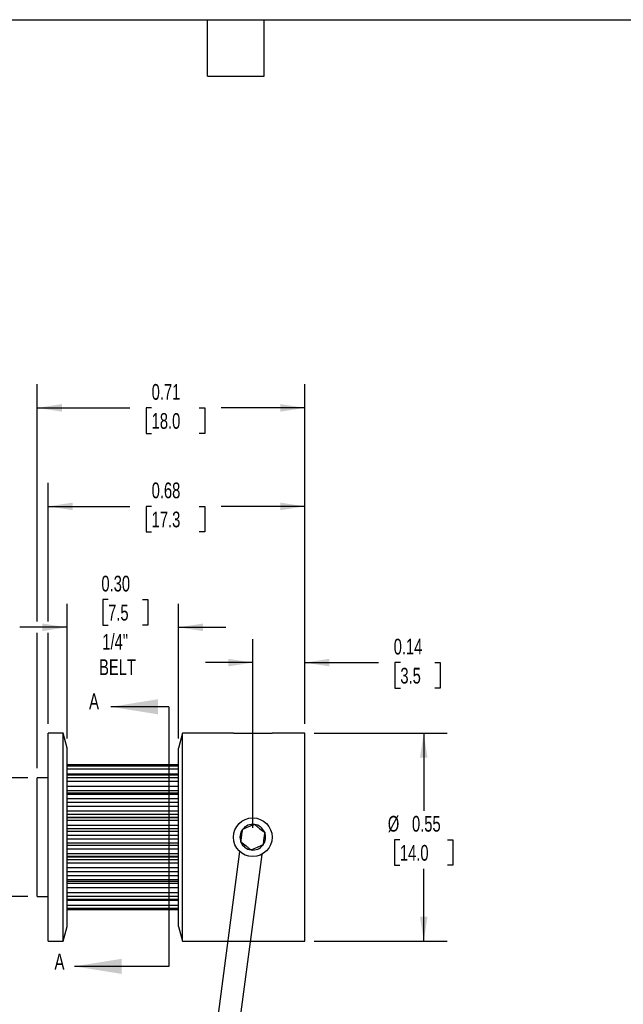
# Model space of a CAD drawing. Header units: inches. Extents: x 0.12 to 5.38, y 0.12 to 4.12.
# Tile 3 of 4: x 2.18 to 3.78, y 1.52 to 4.12. Entities that reach past the tile are written whole.
import ezdxf

# ---------------------------------------------------------------- set-up
doc = ezdxf.new("R2010")
doc.units = ezdxf.units.IN
doc.header["$LTSCALE"] = 0.5
doc.header["$MEASUREMENT"] = 0
doc.layers.add('DIMENSIONS', color=140, linetype='Continuous', lineweight=25)
doc.layers.add('TEXT', color=140, linetype='Continuous', lineweight=25)
doc.styles.add('SLDTEXTSTYLE0', font='TXT', dxfattribs={"width": 0.7})
doc.dimstyles.new('SLDDIMSTYLE1', dxfattribs={"dimtxt": 0.04248, "dimasz": 0.065, "dimexe": 0, "dimexo": 0.0625, "dimgap": 0.01062, "dimtad": 0, "dimtih": 1, "dimtoh": 1, "dimrnd": 1e-09, "dimdsep": 46, "dimtxsty": 'SLDTEXTSTYLE0', "dimsah": 1, "dimcen": 0.09, "dimadec": 0, "dimazin": 2, "dimtfac": 1, "dimtmove": 0, "dimatfit": 0, "dimfxl": 0, "dimfrac": 2, "dimtolj": 1, "dimtzin": 12, "dimarcsym": 0})
doc.dimstyles.new('SLDDIMSTYLE2', dxfattribs={"dimtxt": 0.04248, "dimasz": 0.065, "dimexe": 0, "dimexo": 0.0625, "dimgap": 0.01062, "dimtad": 0, "dimtih": 1, "dimtoh": 1, "dimrnd": 1e-09, "dimzin": 0, "dimdsep": 46, "dimtxsty": 'SLDTEXTSTYLE0', "dimsah": 1, "dimcen": 0.09, "dimadec": 0, "dimazin": 0, "dimtfac": 1, "dimtmove": 0, "dimatfit": 0, "dimfxl": 0, "dimfrac": 2, "dimtolj": 1, "dimtzin": 12, "dimarcsym": 0})
doc.dimstyles.new('SLDDIMSTYLE3', dxfattribs={"dimtxt": 0.04248, "dimasz": 0.065, "dimexe": 0, "dimexo": 0.0625, "dimgap": 0.01062, "dimtad": 0, "dimtih": 1, "dimtoh": 1, "dimrnd": 1e-09, "dimdsep": 46, "dimtxsty": 'SLDTEXTSTYLE0', "dimsah": 1, "dimcen": 0.09, "dimadec": 0, "dimazin": 2, "dimtfac": 1, "dimtofl": 0, "dimtmove": 0, "dimatfit": 3, "dimfxl": 0, "dimfrac": 2, "dimtolj": 1, "dimtzin": 12, "dimarcsym": 0})

# ---------------------------------------------------------------- blocks, each defined once
blk = doc.blocks.new('_D_1')
at = {"layer": 'DIMENSIONS'}
for p, q in [((2.018, 2.1165), (2.018, 2.2415)), ((2.1989, 2.1165), (1.9555, 2.1165)), ((1.9726, 1.9522), (1.9583, 1.9522)), ((1.9583, 1.9522), (1.9583, 1.8847)), ((2.0635, 1.9522), (2.0777, 1.9522)), ((2.0777, 1.9522), (2.0777, 1.8847)), ((1.9583, 1.8847), (1.9726, 1.8847)), ((2.0777, 1.8847), (2.0635, 1.8847)), ((2.1989, 1.8015), (1.9555, 1.8015)), ((2.018, 1.8015), (2.018, 1.6765))]:
    blk.add_line(p, q, dxfattribs=at)
for points in [[(2.018, 2.1165), (2.028, 2.1815), (2.008, 2.1815)], [(2.018, 1.8015), (2.008, 1.7365), (2.028, 1.7365)]]:
    blk.add_solid(points, dxfattribs=at)
at = {"layer": 'DIMENSIONS', "char_height": 0.04167, "attachment_point": 1, "style": 'SLDTEXTSTYLE0'}
for s, insert in [('%%c', (1.9228, 2.0154)), ('0.31', (1.987, 2.0154)), ('8.0', (1.9726, 1.9384))]:
    blk.add_mtext(s, dxfattribs=dict(at, insert=insert))
blk = doc.blocks.new('_D_2')
at = {"layer": 'DIMENSIONS'}
for p, q in [((2.4114, 2.5886), (2.3971, 2.5886)), ((2.3971, 2.5886), (2.3971, 2.5211)), ((2.5023, 2.5886), (2.5166, 2.5886)), ((2.5166, 2.5886), (2.5166, 2.5211)), ((2.3026, 2.2202), (2.3026, 2.5776)), ((2.5979, 2.2202), (2.5979, 2.5776)), ((2.3026, 2.5151), (2.1776, 2.5151)), ((2.3971, 2.5211), (2.4114, 2.5211)), ((2.5166, 2.5211), (2.5023, 2.5211)), ((2.5979, 2.5151), (2.7229, 2.5151))]:
    blk.add_line(p, q, dxfattribs=at)
for points in [[(2.3026, 2.5151), (2.2376, 2.5251), (2.2376, 2.5051)], [(2.5979, 2.5151), (2.6629, 2.5051), (2.6629, 2.5251)]]:
    blk.add_solid(points, dxfattribs=at)
at = {"layer": 'DIMENSIONS', "char_height": 0.04167, "attachment_point": 1, "style": 'SLDTEXTSTYLE0'}
for s, insert in [('0.30', (2.3937, 2.6518)), ('7.5', (2.4114, 2.5748)), ('1/4"', (2.3962, 2.4978)), ('BELT', (2.3876, 2.4303))]:
    blk.add_mtext(s, dxfattribs=dict(at, insert=insert))
blk = doc.blocks.new('_D_3')
at = {"layer": 'DIMENSIONS'}
for p, q in [((2.2527, 2.5301), (2.2527, 2.898)), ((2.9325, 2.2596), (2.9325, 2.898)), ((2.2527, 2.8355), (2.4692, 2.8355)), ((2.5268, 2.8355), (2.5125, 2.8355)), ((2.5125, 2.8355), (2.5125, 2.768)), ((2.653, 2.8355), (2.6673, 2.8355)), ((2.6673, 2.8355), (2.6673, 2.768)), ((2.9325, 2.8355), (2.7106, 2.8355)), ((2.5125, 2.768), (2.5268, 2.768)), ((2.6673, 2.768), (2.653, 2.768)), ((2.2527, 2.2596), (2.2527, 2.5001))]:
    blk.add_line(p, q, dxfattribs=at)
for points in [[(2.2527, 2.8355), (2.3177, 2.8255), (2.3177, 2.8455)], [(2.9325, 2.8355), (2.8675, 2.8455), (2.8675, 2.8255)]]:
    blk.add_solid(points, dxfattribs=at)
at = {"layer": 'DIMENSIONS', "char_height": 0.04167, "attachment_point": 1, "style": 'SLDTEXTSTYLE0'}
for s, insert in [('0.68', (2.5268, 2.8987)), ('17.3', (2.5268, 2.8217))]:
    blk.add_mtext(s, dxfattribs=dict(at, insert=insert))
blk = doc.blocks.new('_D_4')
at = {"layer": 'DIMENSIONS'}
for p, q in [((2.2239, 2.5301), (2.2239, 3.159)), ((2.9325, 2.2596), (2.9325, 3.159)), ((2.2239, 3.0965), (2.4692, 3.0965)), ((2.5268, 3.0965), (2.5125, 3.0965)), ((2.5125, 3.0965), (2.5125, 3.029)), ((2.653, 3.0965), (2.6673, 3.0965)), ((2.6673, 3.0965), (2.6673, 3.029)), ((2.9325, 3.0965), (2.7106, 3.0965)), ((2.5125, 3.029), (2.5268, 3.029)), ((2.6673, 3.029), (2.653, 3.029)), ((2.2239, 2.1415), (2.2239, 2.5001))]:
    blk.add_line(p, q, dxfattribs=at)
for points in [[(2.2239, 3.0965), (2.2889, 3.0865), (2.2889, 3.1065)], [(2.9325, 3.0965), (2.8675, 3.1065), (2.8675, 3.0865)]]:
    blk.add_solid(points, dxfattribs=at)
at = {"layer": 'DIMENSIONS', "char_height": 0.04167, "attachment_point": 1, "style": 'SLDTEXTSTYLE0'}
for s, insert in [('0.71', (2.5268, 3.1597)), ('18.0', (2.5268, 3.0827))]:
    blk.add_mtext(s, dxfattribs=dict(at, insert=insert))
blk = doc.blocks.new('_D_5')
at = {"layer": 'DIMENSIONS'}
for p, q in [((2.7947, 1.984), (2.7947, 2.4841)), ((2.9325, 2.2596), (2.9325, 2.4841)), ((2.7947, 2.4216), (2.6697, 2.4216)), ((2.9325, 2.4216), (3.128, 2.4216)), ((3.1856, 2.4216), (3.1713, 2.4216)), ((3.1713, 2.4216), (3.1713, 2.3541)), ((3.2765, 2.4216), (3.2907, 2.4216)), ((3.2907, 2.4216), (3.2907, 2.3541)), ((3.1713, 2.3541), (3.1856, 2.3541)), ((3.2907, 2.3541), (3.2765, 2.3541))]:
    blk.add_line(p, q, dxfattribs=at)
for points in [[(2.7947, 2.4216), (2.7297, 2.4316), (2.7297, 2.4116)], [(2.9325, 2.4216), (2.9975, 2.4116), (2.9975, 2.4316)]]:
    blk.add_solid(points, dxfattribs=at)
at = {"layer": 'DIMENSIONS', "char_height": 0.04167, "attachment_point": 1, "style": 'SLDTEXTSTYLE0'}
for s, insert in [('0.14', (3.1679, 2.4848)), ('3.5', (3.1856, 2.4078))]:
    blk.add_mtext(s, dxfattribs=dict(at, insert=insert))
blk = doc.blocks.new('_D_6')
at = {"layer": 'DIMENSIONS'}
for p, q in [((2.9575, 2.2346), (3.31, 2.2346)), ((3.2475, 2.2346), (3.2475, 2.0292)), ((3.1844, 1.9522), (3.1701, 1.9522)), ((3.1701, 1.9522), (3.1701, 1.8847)), ((3.3106, 1.9522), (3.3249, 1.9522)), ((3.3249, 1.9522), (3.3249, 1.8847)), ((3.1701, 1.8847), (3.1844, 1.8847)), ((3.3249, 1.8847), (3.3106, 1.8847)), ((3.2475, 1.6834), (3.2475, 1.8752)), ((2.9575, 1.6834), (3.31, 1.6834))]:
    blk.add_line(p, q, dxfattribs=at)
for points in [[(3.2475, 2.2346), (3.2375, 2.1696), (3.2575, 2.1696)], [(3.2475, 1.6834), (3.2575, 1.7484), (3.2375, 1.7484)]]:
    blk.add_solid(points, dxfattribs=at)
at = {"layer": 'DIMENSIONS', "char_height": 0.04167, "attachment_point": 1, "style": 'SLDTEXTSTYLE0'}
for s, insert in [('%%c', (3.1523, 2.0154)), ('0.55', (3.2164, 2.0154)), ('14.0', (3.1844, 1.9384))]:
    blk.add_mtext(s, dxfattribs=dict(at, insert=insert))
blk = doc.blocks.new('_D_7')
at = {"layer": 'DIMENSIONS'}
for p, q in [((2.7599, 1.9212), (2.689, 1.3863)), ((2.8185, 1.9134), (2.7476, 1.3785)), ((2.6972, 1.4482), (2.5733, 1.4646)), ((2.7558, 1.4405), (2.9, 1.4213)), ((2.9, 1.4213), (3.025, 1.4213)), ((3.073, 1.4213), (3.0587, 1.4213)), ((3.0587, 1.4213), (3.0587, 1.3538)), ((3.1639, 1.4213), (3.1782, 1.4213)), ((3.1782, 1.4213), (3.1782, 1.3538)), ((3.0587, 1.3538), (3.073, 1.3538)), ((3.1782, 1.3538), (3.1639, 1.3538))]:
    blk.add_line(p, q, dxfattribs=at)
for points in [[(2.6972, 1.4482), (2.6341, 1.4667), (2.6315, 1.4468)], [(2.7558, 1.4405), (2.8189, 1.422), (2.8215, 1.4418)]]:
    blk.add_solid(points, dxfattribs=at)
at = {"layer": 'DIMENSIONS', "char_height": 0.04167, "attachment_point": 1, "style": 'SLDTEXTSTYLE0'}
for s, insert in [('0.06', (3.0553, 1.4846)), ('1.5', (3.073, 1.4075))]:
    blk.add_mtext(s, dxfattribs=dict(at, insert=insert))

msp = doc.modelspace()

# ---------------------------------------------------------------- linework, layer by layer
for p, q in [((2.2921, 2.2346), (2.2527, 2.2346)), ((2.2527, 1.6834), (2.2527, 2.2346)), ((2.3026, 2.1952), (2.2921, 2.2346)), ((2.2921, 1.6834), (2.2921, 2.2346)), ((2.6084, 2.2346), (2.5979, 2.1952)), ((2.7436, 2.2346), (2.6084, 2.2346)), ((2.6084, 1.6834), (2.6084, 2.2346)), ((2.7436, 2.2346), (2.8459, 2.2346)), ((2.9325, 2.2346), (2.8459, 2.2346)), ((2.9325, 1.6834), (2.9325, 2.2346)), ((2.3026, 1.7228), (2.3026, 2.1952)), ((2.5979, 1.7228), (2.5979, 2.1952)), ((2.5979, 2.1503), (2.3026, 2.1503)), ((2.5979, 2.1501), (2.3026, 2.1501)), ((2.5979, 2.1475), (2.3026, 2.1475)), ((2.5979, 2.1396), (2.3026, 2.1396)), ((2.2527, 2.1165), (2.2239, 2.1165)), ((2.2239, 1.8015), (2.2239, 2.1165)), ((2.5979, 2.1263), (2.3026, 2.1263)), ((2.5979, 2.125), (2.3026, 2.125)), ((2.5979, 2.1236), (2.3026, 2.1236)), ((2.5979, 2.1162), (2.3026, 2.1162)), ((2.5979, 2.1062), (2.3026, 2.1062)), ((2.5979, 2.0935), (2.3026, 2.0935)), ((2.5979, 2.0815), (2.3026, 2.0815)), ((2.5979, 2.0758), (2.3026, 2.0758)), ((2.5979, 2.0721), (2.3026, 2.0721)), ((2.5979, 2.061), (2.3026, 2.061)), ((2.5979, 2.0505), (2.3026, 2.0505)), ((2.5979, 2.0402), (2.3026, 2.0402)), ((2.5979, 2.0278), (2.3026, 2.0278)), ((2.5979, 2.019), (2.3026, 2.019)), ((2.5979, 2.0115), (2.3026, 2.0115)), ((2.5979, 2.0102), (2.3026, 2.0102)), ((2.5979, 2.0033), (2.3026, 2.0033)), ((2.5979, 1.9902), (2.3026, 1.9902)), ((2.5979, 1.9808), (2.3026, 1.9808)), ((2.5979, 1.9745), (2.3026, 1.9745)), ((2.5979, 1.9637), (2.3026, 1.9637)), ((2.5979, 1.9542), (2.3026, 1.9542)), ((2.5979, 1.9435), (2.3026, 1.9435)), ((2.5979, 1.9372), (2.3026, 1.9372)), ((2.5979, 1.9277), (2.3026, 1.9277)), ((2.5979, 1.9147), (2.3026, 1.9147)), ((2.5979, 1.9078), (2.3026, 1.9078)), ((2.5979, 1.9065), (2.3026, 1.9065)), ((2.5979, 1.8989), (2.3026, 1.8989)), ((2.5979, 1.8901), (2.3026, 1.8901)), ((2.5979, 1.8778), (2.3026, 1.8778)), ((2.5979, 1.8675), (2.3026, 1.8675)), ((2.5979, 1.857), (2.3026, 1.857)), ((2.5979, 1.8459), (2.3026, 1.8459)), ((2.3026, 1.8421), (2.5979, 1.8421)), ((2.5979, 1.8365), (2.3026, 1.8365)), ((2.2239, 1.8015), (2.2527, 1.8015)), ((2.5979, 1.8245), (2.3026, 1.8245)), ((2.5979, 1.8117), (2.3026, 1.8117)), ((2.5979, 1.8017), (2.3026, 1.8017)), ((2.5979, 1.7943), (2.3026, 1.7943)), ((2.3026, 1.793), (2.5979, 1.793)), ((2.5979, 1.7916), (2.3026, 1.7916)), ((2.5979, 1.7784), (2.3026, 1.7784)), ((2.5979, 1.7704), (2.3026, 1.7704)), ((2.5979, 1.7678), (2.3026, 1.7678)), ((2.3026, 1.7677), (2.5979, 1.7677)), ((2.2921, 1.6834), (2.3026, 1.7228)), ((2.5979, 1.7228), (2.6084, 1.6834)), ((2.2527, 1.6834), (2.2921, 1.6834)), ((2.6084, 1.6834), (2.9325, 1.6834))]:
    msp.add_line(p, q)
msp.add_circle((2.7947, 1.959), 0.0512)
for start, end in [(82.4483, 142.4483), (22.4483, 82.4483), (142.4483, 202.4483), (322.4483, 22.4483), (202.4483, 262.4483), (262.4483, 322.4483)]:
    msp.add_arc((2.7947, 1.959), 0.0341, start, end)
for points, knots in [([(2.7992, 1.9928), (2.7943, 1.9908), (2.789, 1.9886), (2.7779, 1.984), (2.7726, 1.9818), (2.7677, 1.9798)], [0, 0, 0, 0, 0.5, 0.5, 1, 1, 1, 1]), ([(2.7992, 1.9928), (2.8013, 1.9912), (2.8035, 1.9895), (2.808, 1.9861), (2.8103, 1.9842), (2.8174, 1.9788), (2.822, 1.9753), (2.8262, 1.972)], [0, 0, 0, 0, 0.25, 0.25, 0.5, 0.5, 1, 1, 1, 1]), ([(2.7632, 1.946), (2.7636, 1.9486), (2.7639, 1.9513), (2.7647, 1.9569), (2.7651, 1.9598), (2.7662, 1.9687), (2.767, 1.9744), (2.7677, 1.9798)], [0, 0, 0, 0, 0.25, 0.25, 0.5, 0.5, 1, 1, 1, 1]), ([(2.8262, 1.972), (2.8259, 1.9694), (2.8255, 1.9667), (2.8248, 1.9611), (2.8244, 1.9581), (2.8232, 1.9493), (2.8225, 1.9435), (2.8218, 1.9382)], [0, 0, 0, 0, 0.25, 0.25, 0.5, 0.5, 1, 1, 1, 1]), ([(2.7903, 1.9252), (2.7881, 1.9268), (2.786, 1.9285), (2.7815, 1.9319), (2.7791, 1.9337), (2.7721, 1.9392), (2.7675, 1.9427), (2.7632, 1.946)], [0, 0, 0, 0, 0.25, 0.25, 0.5, 0.5, 1, 1, 1, 1]), ([(2.8218, 1.9382), (2.8169, 1.9362), (2.8116, 1.934), (2.8005, 1.9294), (2.7951, 1.9272), (2.7903, 1.9252)], [0, 0, 0, 0, 0.5, 0.5, 1, 1, 1, 1])]:
    msp.add_open_spline(points, degree=3, knots=knots)
at = {"layer": 'TEXT'}
for p, q in [((0.125, 4.125), (5.375, 4.125)), ((2.675, 3.975), (2.675, 4.125)), ((2.825, 3.975), (2.825, 4.125)), ((2.675, 3.975), (2.825, 3.975)), ((2.5722, 2.3045), (2.5722, 1.6168))]:
    msp.add_line(p, q, dxfattribs=at)
at = {"layer": 'TEXT', "linetype": 'Continuous'}
for p, q in [((2.5722, 2.3045), (2.4186, 2.3045)), ((2.5722, 1.6168), (2.3222, 1.6168))]:
    msp.add_line(p, q, dxfattribs=at)
at = {"layer": 'TEXT'}
for points in [[(2.4186, 2.3045), (2.5436, 2.2845), (2.5436, 2.3245)], [(2.3222, 1.6168), (2.4472, 1.5968), (2.4472, 1.6368)]]:
    msp.add_solid(points, dxfattribs=at)

# ---------------------------------------------------------------- texts
at = {"layer": 'TEXT', "char_height": 0.0425, "attachment_point": 1, "style": 'SLDTEXTSTYLE0'}
for insert in [(2.3609, 2.34), (2.2694, 1.6506)]:
    msp.add_mtext('A', dxfattribs=dict(at, insert=insert))

# ---------------------------------------------------------------- dimensions: what is measured, and where the dimension line sits
at = {"layer": 'DIMENSIONS'}
for base, p1, p2, dimstyle, picture, middle in [((2.2239, 3.0965), (2.9325, 2.2346), (2.2239, 2.1165), 'SLDDIMSTYLE3', '_D_4', (2.5899, 3.0965)), ((2.9325, 2.8355), (2.2527, 2.2346), (2.9325, 2.2346), 'SLDDIMSTYLE3', '_D_3', (2.5899, 2.8355)), ((2.7947, 2.4216), (2.9325, 2.2346), (2.7947, 1.959), 'SLDDIMSTYLE1', '_D_5', (3.231, 2.4216))]:
    dim = msp.add_linear_dim(base=base, p1=p1, p2=p2, dimstyle=dimstyle, dxfattribs=at)
    dim.commit()
    dim.dimension.update_dxf_attribs({"geometry": picture, "text_midpoint": middle, "dimtype": 160})
dim = msp.add_linear_dim(base=(2.3026, 2.5151), p1=(2.5979, 2.1952), p2=(2.3026, 2.1952), text='<>\\P1/4"\\PBELT', dimstyle='SLDDIMSTYLE2', dxfattribs=at)
dim.commit()
dim.dimension.update_dxf_attribs({"geometry": '_D_2', "text_midpoint": (2.4569, 2.5151), "dimtype": 160})
for base, p1, p2, dimstyle, picture, middle in [((2.01801, 2.11646), (2.22387, 1.8015), (2.22387, 2.11646), 'SLDDIMSTYLE1', '_D_1', (2.01801, 1.95222)), ((3.2475, 2.2346), (2.9325, 1.6834), (2.9325, 2.2346), 'SLDDIMSTYLE3', '_D_6', (3.2475, 1.9522))]:
    dim = msp.add_linear_dim(base=base, p1=p1, p2=p2, angle=90, text='%%c<>', dimstyle=dimstyle, dxfattribs=at)
    dim.commit()
    dim.dimension.update_dxf_attribs({"geometry": picture, "text_midpoint": middle, "dimtype": 160})
dim = msp.add_linear_dim(base=(2.7558, 1.4405), p1=(2.7632, 1.946), p2=(2.8218, 1.9382), angle=352.4483, dimstyle='SLDDIMSTYLE1', dxfattribs=at)
dim.commit()
dim.dimension.update_dxf_attribs({"geometry": '_D_7', "text_midpoint": (2.9, 1.4213), "dimtype": 160})

doc.saveas('drawing.dxf')
